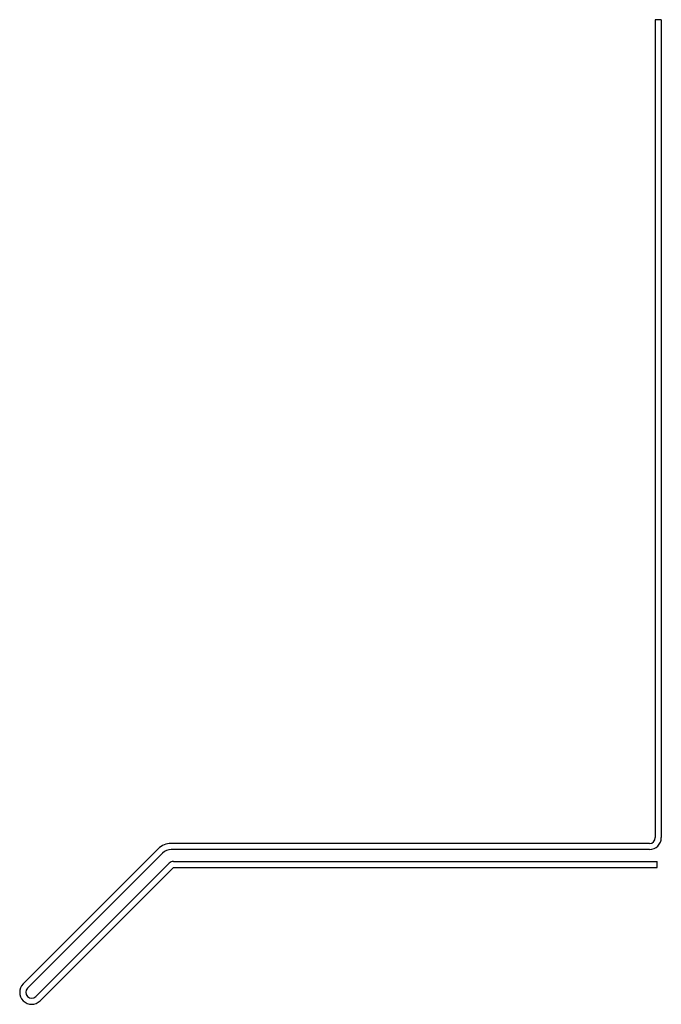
# Model space of a CAD drawing. Header units: inches. Extents: x 6.21 to 8.34, y 4.09 to 7.35.
import ezdxf

# ---------------------------------------------------------------- set-up
doc = ezdxf.new("R2010")
doc.units = ezdxf.units.IN
doc.header["$MEASUREMENT"] = 0

msp = doc.modelspace()

# ---------------------------------------------------------------- linework, layer by layer
at = {"color": 7, "linetype": 'Continuous', "lineweight": 25}
for p, q in [((8.3175, 7.3537), (8.3175, 4.6431)), ((8.3375, 7.3537), (8.3175, 7.3537)), ((8.3375, 7.3537), (8.3375, 4.6431)), ((6.6701, 4.6061), (6.2224, 4.1585)), ((8.2981, 4.6237), (6.7125, 4.6237)), ((8.2981, 4.6037), (6.7125, 4.6037)), ((6.6842, 4.592), (6.2366, 4.1444)), ((6.2644, 4.1165), (6.7064, 4.5585)), ((6.2786, 4.1024), (6.7205, 4.5443)), ((6.7205, 4.5643), (8.3232, 4.5643)), ((6.7205, 4.5443), (8.3232, 4.5443)), ((8.3232, 4.5443), (8.3232, 4.5643))]:
    msp.add_line(p, q, dxfattribs=at)
for centre, radius, start, end in [((8.2981, 4.6431), 0.0194, 270, 0), ((8.2981, 4.6431), 0.0394, 270, 0), ((6.7125, 4.5637), 0.06, 90, 135), ((6.7125, 4.5637), 0.04, 90, 135), ((6.7205, 4.5443), 0.02, 90, 135), ((6.2505, 4.1305), 0.0397, 135, 315), ((6.2505, 4.1305), 0.0197, 135, 315)]:
    msp.add_arc(centre, radius, start, end, dxfattribs=at)

doc.saveas('drawing.dxf')
